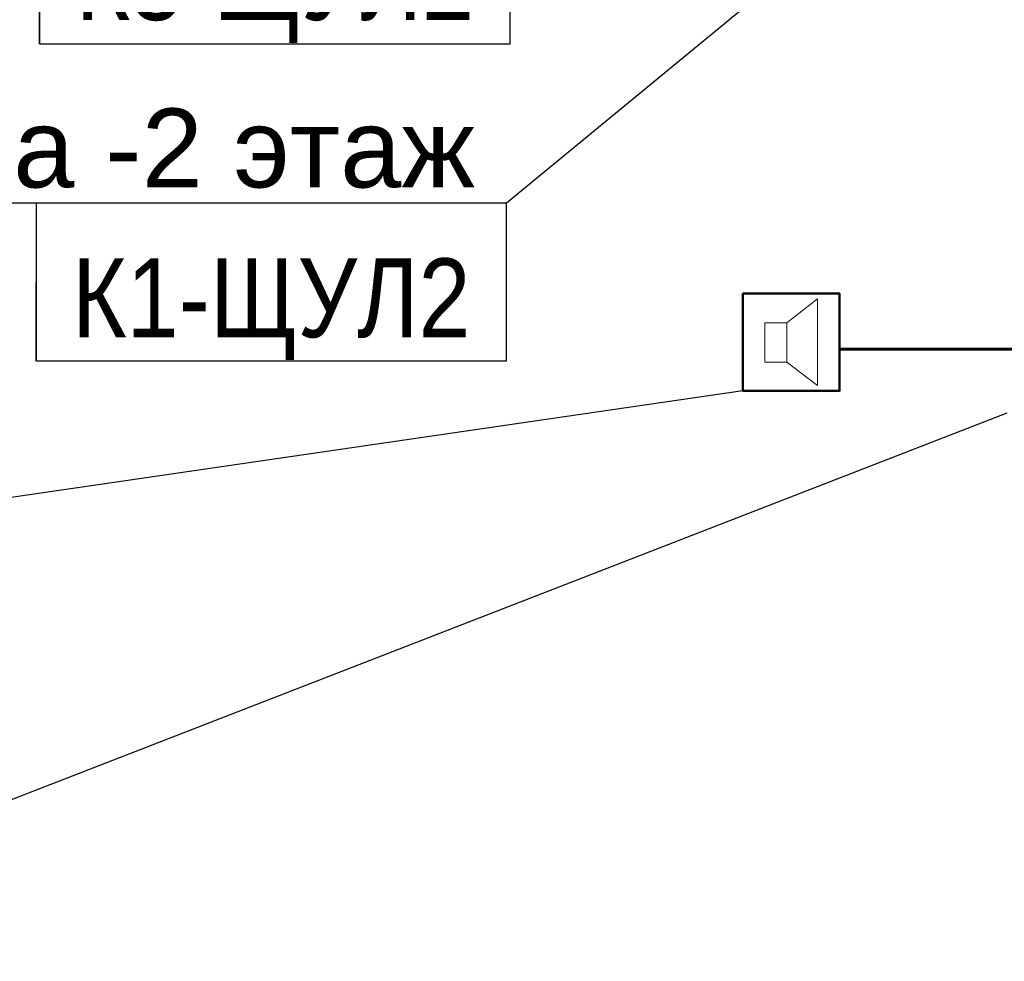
# Model space of a CAD drawing. Header units: millimetres. Extents: x -277772 to 277599, y -59564 to 282085.
# Tile 25 of 190: x -235528 to -232405, y 83679 to 86664. Entities that reach past the tile are written whole.
import ezdxf
from ezdxf import colors
from ezdxf.entities.mleader import LeaderData, LeaderLine
from ezdxf.enums import TextEntityAlignment as Align
from ezdxf.math import Vec2, Vec3

# ---------------------------------------------------------------- set-up
doc = ezdxf.new("R2018")
doc.units = ezdxf.units.MM
doc.set_wipeout_variables(frame=1)
for name, color, linetype, lineweight in [('КИП_выноска', 6, 'Continuous', 25), ('КИП_прибор', 140, 'Continuous', 50), ('КИП_трасса', 3, 'Continuous', 60)]:
    doc.layers.add(name, color=color, linetype=linetype, lineweight=lineweight)
doc.styles.add('CP.Text', font='arial.ttf')
doc.styles.add('GOST 2.304', font='arial.ttf', dxfattribs={"width": 0.85})
doc.linetypes.add('в трубе открыто', pattern='A,10,[133,ltypeshp.shx,S=0.75,R=0,X=-5,Y=2.5],-2.5,[130,ltypeshp.shx,S=2.5,R=-45,X=0,Y=0],-2.5', length=15)

# ---------------------------------------------------------------- blocks, each defined once
blk = doc.blocks.new('*U11')
at = {"color": 0, "linetype": 'Continuous', "lineweight": 30, "ltscale": 75, "width": 0.85, "flags": 104}
blk.add_attdef('ПРИМЕЧАНИЕ_1', text='', height=2.5, dxfattribs=at).set_placement((7.46, 3.611), align=Align.BOTTOM_CENTER)
at = {"color": 0, "lineweight": 30, "width": 0.85, "flags": 104}
blk.add_attdef('ПРИМЕЧАНИЕ_2', text='', height=2.5, dxfattribs=at).set_placement((7.46, -7.53), align=Align.BOTTOM_CENTER)
at = {"color": 0, "lineweight": 30, "style": 'GOST 2.304', "width": 0.85}
for tag, p in [('ИМЯ_КАБЕЛЯ_2', (7.46, -7.5)), ('ИМЯ_КАБЕЛЯ_3', (7.46, -12.5)), ('ИМЯ_КАБЕЛЯ_4', (7.46, -17.5)), ('ИМЯ_КАБЕЛЯ_5', (7.46, -22.5)), ('ИМЯ_КАБЕЛЯ_6', (7.46, -27.5)), ('ИМЯ_КАБЕЛЯ_7', (7.46, -32.5)), ('ИМЯ_КАБЕЛЯ_8', (7.46, -37.5)), ('ИМЯ_КАБЕЛЯ_9', (7.46, -42.5))]:
    blk.add_attdef(tag, text='', height=2.5, dxfattribs=at).set_placement(p, align=Align.BOTTOM_CENTER)
at = {"linetype": 'Continuous'}
blk.add_wipeout([(0, 2.5), (14.919, 2.5), (14.919, -2.5), (0, -2.5)], dxfattribs=at)
at = {"color": 0}
blk.add_line((0, -2.5), (0, 0), dxfattribs=at)
at = {"color": 0, "linetype": 'Continuous'}
blk.add_lwpolyline([(0, -2.5), (14.919, -2.5), (14.919, 2.5), (0, 2.5)], close=True, dxfattribs=at)
at = {"color": 0, "lineweight": 30, "style": 'GOST 2.304', "width": 0.85}
blk.add_attdef('ИМЯ_КАБЕЛЯ_1', text='', height=2.5, dxfattribs=at).set_placement((7.46, -2.5), align=Align.BOTTOM_CENTER)
blk = doc.blocks.new('_None')
blk = doc.blocks.new('A$C449d8904')
blk.add_lwpolyline([(0, 309), (0, 0), (306.9, 0), (306.9, 309)], close=True)
at = {"lineweight": 18}
for points in [[(237.1, 16.9), (237.1, 292.1), (139.7, 215.9), (139.7, 91)], [(69.8, 215.9), (69.8, 91), (139.7, 91), (139.7, 215.9)]]:
    blk.add_lwpolyline(points, close=True, dxfattribs=at)

msp = doc.modelspace()

# ---------------------------------------------------------------- linework, layer by layer
at = {"layer": 'КИП_трасса', "linetype": 'в трубе открыто', "ltscale": 100}
msp.add_lwpolyline([(-231819.9, 85362.8), (-231819.9, 85619.6), (-232927.4, 85619.6)], dxfattribs=at)

# ---------------------------------------------------------------- block references
at = {"layer": 'КИП_прибор'}
msp.add_blockref('A$C449d8904', (-233234.3, 85486.9), dxfattribs=at)

# ---------------------------------------------------------------- next in the draw order: leaders
at = {"layer": 'КИП_выноска'}
ml = msp.add_multileader_mtext('Standard', dxfattribs=at)
ml.set_content('на -2 этаж', color=256, style='CP.Text')
ml.set_leader_properties(color=256, linetype='ByLayer', lineweight=-1)
ml.set_arrow_properties(name='NONE')
ml.build(insert=Vec2(0, 0))
ml.multileader.update_dxf_attribs({"has_dogleg": 0, "text_left_attachment_type": 6, "text_right_attachment_type": 6, "dogleg_length": 0.5, "arrow_head_size": 300})
ctx = ml.context
ctx.base_point, ctx.char_height, ctx.arrow_head_size, ctx.landing_gap_size, ctx.plane_origin = Vec3(-235819.4, 86082.2), 250, 300, 100, Vec3(-232951.9, 83422.3)
ctx.left_attachment, ctx.right_attachment, ctx.text_align_type = 6, 6, 2
notes = []
notes.append((ctx, [(1, (1, 1, 0), (-233983.3, 86082.2), (-1, 0), 0.5, [(0, [(-232405.2, 87381.4)], 0, [])])]))
ctx.mtext.insert, ctx.mtext.width, ctx.mtext.alignment, ctx.mtext.flow_direction = Vec3(-234083.8, 86382.2), 1765.313, 3, 5
ctx.mtext.has_bg_fill, ctx.mtext.bg_color, ctx.mtext.bg_scale_factor, ctx.mtext.bg_transparency, ctx.mtext.use_window_bg_color = 1, -1027028792, 1.5, 0, 1
ml = msp.add_multileader_mtext('Standard', dxfattribs=at)
ml.set_content('МПС', color=256, style='CP.Text')
ml.set_leader_properties(color=256, linetype='ByLayer', lineweight=-1)
ml.set_arrow_properties(name='NONE')
ml.build(insert=Vec2(0, 0))
ml.multileader.update_dxf_attribs({"has_dogleg": 0, "text_left_attachment_type": 6, "text_right_attachment_type": 6, "dogleg_length": 0.5, "arrow_head_size": 300})
ctx = ml.context
ctx.base_point, ctx.char_height, ctx.arrow_head_size, ctx.landing_gap_size, ctx.plane_origin = Vec3(-236687.8, 85123.1), 250, 300, 100, Vec3(-234701.5, 82463.2)
ctx.left_attachment, ctx.right_attachment, ctx.text_align_type = 6, 6, 2
notes.append((ctx, [(1, (1, 1, 0), (-235732.9, 85123.1), (-1, 0), 0.5, [(0, [(-233234.3, 85486.9)], 0, [])])]))
ctx.mtext.insert, ctx.mtext.width, ctx.mtext.alignment, ctx.mtext.flow_direction = Vec3(-235833.4, 85423.1), 1055.687, 3, 5
ctx.mtext.has_bg_fill, ctx.mtext.bg_color, ctx.mtext.bg_scale_factor, ctx.mtext.bg_transparency, ctx.mtext.use_window_bg_color = 1, -1027028792, 1.5, 0, 1
for ctx, leaders in notes:
    for number, flags, end, landing, length, lines in leaders:
        leader = LeaderData()
        leader.index, (leader.has_last_leader_line, leader.has_dogleg_vector, leader.attachment_direction) = number, flags
        leader.last_leader_point, leader.dogleg_vector, leader.dogleg_length = Vec3(end), Vec3(landing), length
        for number, points, colour, breaks in lines:
            line = LeaderLine()
            line.index, line.vertices, line.color, line.breaks = number, Vec3.list(points), colors.encode_raw_color(colour), breaks
            leader.lines.append(line)
        ctx.leaders.append(leader)

# ---------------------------------------------------------------- next in the draw order: block references
ref = msp.add_blockref('*U11', (-235464.5, 86837.7), dxfattribs=dict(at, xscale=100, yscale=100, zscale=100))
lines = msp.add_mtext('\\W0.8500;', dxfattribs={"layer": '0', "color": 0, "linetype": 'Continuous', "lineweight": 30, "ltscale": 75, "insert": (-234718.6, 87198.7), "char_height": 2.5, "attachment_point": 1})
ref.add_attrib('ПРИМЕЧАНИЕ_1', '', (-234718.6, 87198.7), dxfattribs={"flags": 104}).embed_mtext(lines)
ref.add_attrib('ИМЯ_КАБЕЛЯ_1', 'К3-ЩУЛ2', dxfattribs={"layer": '0', "color": 0, "lineweight": 30, "height": 250, "style": 'GOST 2.304', "width": 0.85}).set_placement((-234718.6, 86587.7), align=Align.BOTTOM_CENTER)
lines = msp.add_mtext('\\W0.8500;', dxfattribs={"layer": '0', "color": 0, "lineweight": 30, "insert": (-234718.6, 86084.7), "char_height": 2.5, "attachment_point": 1})
ref.add_attrib('ПРИМЕЧАНИЕ_2', '', (-234718.6, 86084.7), dxfattribs={"flags": 104}).embed_mtext(lines)

# ---------------------------------------------------------------- next in the draw order: leaders
ml = msp.add_multileader_mtext('Standard', dxfattribs=at)
ml.set_content('на -2 этаж', color=256, style='CP.Text')
ml.set_leader_properties(color=256, linetype='ByLayer', lineweight=-1)
ml.set_arrow_properties(name='NONE')
ml.build(insert=Vec2(0, 0))
ml.multileader.update_dxf_attribs({"has_dogleg": 0, "text_left_attachment_type": 6, "text_right_attachment_type": 6, "dogleg_length": 0.5, "arrow_head_size": 300})
ctx = ml.context
ctx.base_point, ctx.char_height, ctx.arrow_head_size, ctx.landing_gap_size, ctx.plane_origin = Vec3(-237580.2, 84117.6), 250, 300, 100, Vec3(-234712.7, 81457.7)
ctx.left_attachment, ctx.right_attachment, ctx.text_align_type = 6, 6, 2
notes = []
notes.append((ctx, [(1, (1, 1, 0), (-235744.1, 84117.6), (-1, 0), 0.5, [(0, [(-232397.4, 85416.9)], 0, [])])]))
ctx.mtext.insert, ctx.mtext.width, ctx.mtext.alignment, ctx.mtext.flow_direction = Vec3(-235844.6, 84417.6), 1765.313, 3, 5
ctx.mtext.has_bg_fill, ctx.mtext.bg_color, ctx.mtext.bg_scale_factor, ctx.mtext.bg_transparency, ctx.mtext.use_window_bg_color = 1, -1027028792, 1.5, 0, 1
for ctx, leaders in notes:
    for number, flags, end, landing, length, lines in leaders:
        leader = LeaderData()
        leader.index, (leader.has_last_leader_line, leader.has_dogleg_vector, leader.attachment_direction) = number, flags
        leader.last_leader_point, leader.dogleg_vector, leader.dogleg_length = Vec3(end), Vec3(landing), length
        for number, points, colour, breaks in lines:
            line = LeaderLine()
            line.index, line.vertices, line.color, line.breaks = number, Vec3.list(points), colors.encode_raw_color(colour), breaks
            leader.lines.append(line)
        ctx.leaders.append(leader)

# ---------------------------------------------------------------- next in the draw order: block references
ref = msp.add_blockref('*U11', (-235475.8, 85832.2), dxfattribs=dict(at, xscale=100, yscale=100, zscale=100))
lines = msp.add_mtext('\\W0.8500;', dxfattribs={"layer": '0', "color": 0, "linetype": 'Continuous', "lineweight": 30, "ltscale": 75, "insert": (-234729.8, 86193.2), "char_height": 2.5, "attachment_point": 1})
ref.add_attrib('ПРИМЕЧАНИЕ_1', '', (-234729.8, 86193.2), dxfattribs={"flags": 104}).embed_mtext(lines)
ref.add_attrib('ИМЯ_КАБЕЛЯ_1', 'К1-ЩУЛ2', dxfattribs={"layer": '0', "color": 0, "lineweight": 30, "height": 250, "style": 'GOST 2.304', "width": 0.85}).set_placement((-234729.8, 85582.2), align=Align.BOTTOM_CENTER)
lines = msp.add_mtext('\\W0.8500;', dxfattribs={"layer": '0', "color": 0, "lineweight": 30, "insert": (-234729.8, 85079.2), "char_height": 2.5, "attachment_point": 1})
ref.add_attrib('ПРИМЕЧАНИЕ_2', '', (-234729.8, 85079.2), dxfattribs={"flags": 104}).embed_mtext(lines)

doc.saveas('drawing.dxf')
